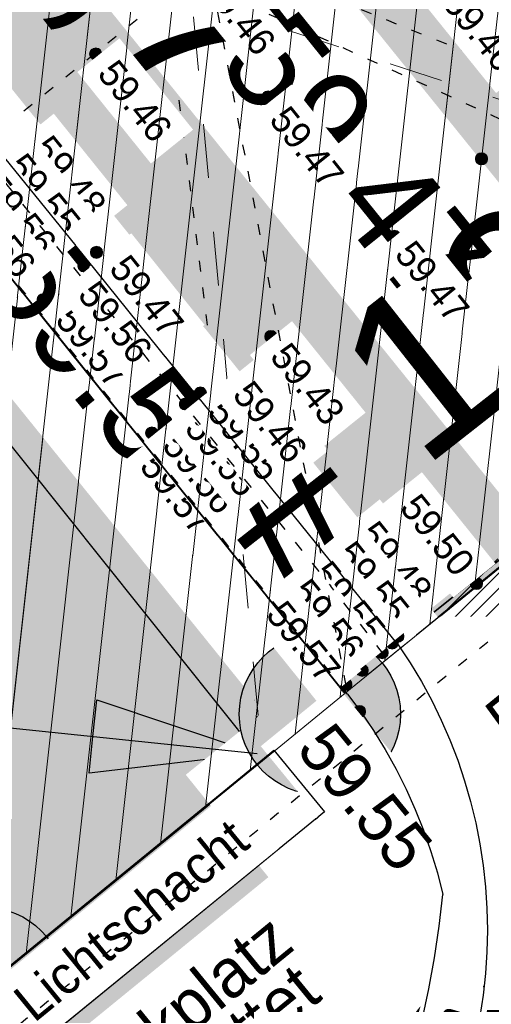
# Model space of a CAD drawing. Header units: millimetres. Extents: x 32365810 to 32368499, y 5620272 to 5622478.
# Tile 191 of 249: x 32366701.23 to 32366705.59, y 5620720.43 to 5620729.55. Entities that reach past the tile are written whole.
import ezdxf

# ---------------------------------------------------------------- set-up
doc = ezdxf.new("R2010")
doc.units = ezdxf.units.MM
for name, pattern in [('1000.100', [0]), ('1000.101', [1, 0.5, -0.5]), ('1000.104', [0.22499999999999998, 0.075, -0.15]), ('1000.196', [0.22499999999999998, 0.075, -0.15]), ('1600.1047', [0]), ('1600.2305', [0.75, 0.5, 0, 0, -0.25]), ('1600.2505', [0]), ('1600.2507', [0]), ('BAUGRENZE2', [10.25, 3.5, -1, 3.5, -1, 0.25, -1]), ('BAULINIE2', [7, 3.5, -1, 0.25, -1, 0.25, -1])]:
    doc.linetypes.add(name, pattern=pattern)
doc.layers.get('0').update_dxf_attribs({"color": 1, "linetype": 'CONTINUOUS'})
doc.layers.add('_HB_Baugrenze', color=5, linetype='CONTINUOUS', plot=False)
doc.layers.add('_HB_Bemaßung', color=7, linetype='CONTINUOUS', true_color=0x000000)
for name, color, linetype in [('_K_EFB-_ Dachhöhen Bestandsgebäude (NHN)', 251, 'CONTINUOUS'), ('_K_Gebäude', 251, 'CONTINUOUS'), ('_K_Höhen_ gemessen (NHN)', 251, 'CONTINUOUS'), ('_K_Topographie_ örtl. Aufnahme', 251, 'CONTINUOUS'), ('BAUGRENZE_B', 7, 'CONTINUOUS'), ('BAUGRENZE_FA', 150, 'CONTINUOUS'), ('BAUGRENZE_GL', 7, 'CONTINUOUS'), ('BAULINIE_B', 7, 'CONTINUOUS'), ('BAULINIE_FA', 1, 'CONTINUOUS'), ('BAULINIE_GL', 7, 'CONTINUOUS'), ('BESONDERE-VERKEHRSFLÄCHEN_FA', 40, 'CONTINUOUS'), ('HB_Linie', 7, 'CONTINUOUS'), ('KERNGEBIETE_FA', 42, 'CONTINUOUS'), ('NUTZUNGSABGRENZUNG_B', 7, 'CONTINUOUS'), ('NUTZUNGSABGRENZUNG_GL', 7, 'CONTINUOUS'), ('UMGR_BESONDERE-VERKEHRSFLÄCHEN', 7, 'CONTINUOUS'), ('UMGR_KERNGEBIETE', 7, 'CONTINUOUS')]:
    doc.layers.add(name, color=color, linetype=linetype)
doc.layers.add('_K_Flurstücke_Grenzpunkte', color=251, linetype='CONTINUOUS', lineweight=50)
for name, color, linetype, transparency in [('Beschriftung Topographie', 7, 'CONTINUOUS', 0.75), ('EFB-_ Dachhöhen Bestandsgebäude (NHN)', 7, 'CONTINUOUS', 0.75), ('Gebäude', 31, 'CONTINUOUS', 0.75), ('Höhen_ gemessen (NHN)', 7, 'CONTINUOUS', 0.75), ('Höhentexte_ gemessen (NHN)', 7, 'CONTINUOUS', 0.75), ('Topographie_ örtl. Aufnahme', 7, 'CONTINUOUS', 0.75)]:
    doc.layers.add(name, color=color, linetype=linetype, transparency=transparency)
doc.styles.add('Arial', font='arial.ttf')
doc.styles.add('Beschriftung Topographie_ blau', font='GOTHIC.TTF')
doc.styles.add('Flurstücksnummer - K 10 700', font='ariali.ttf')
doc.styles.add('Höhe NHN_ gemessen_ blau', font='GOTHIC.TTF')
doc.styles.add('Höhe NHN_ gemessen_ schwarz', font='GOTHIC.TTF')

# ---------------------------------------------------------------- blocks, each defined once
blk = doc.blocks.new('S1000.15')
at = {"color": 0, "lineweight": -2}
for p, q in [((-0.5, 0.05), (-0.485, 0.1)), ((0.495, 0.05), (-0.5, 0.05)), ((-0.5, -0.05), (-0.5, 0)), ((-0.5, 0), (0.5, 0)), ((-0.485, 0.1), (0.49, 0.1)), ((-0.475, 0.15), (-0.455, 0.2)), ((0.475, 0.15), (-0.475, 0.15)), ((-0.455, 0.2), (0.455, 0.2)), ((-0.43, 0.25), (-0.4, 0.3)), ((0.43, 0.25), (-0.43, 0.25)), ((-0.4, 0.3), (0.395, 0.3)), ((-0.355, 0.35), (-0.295, 0.4)), ((0.36, 0.35), (-0.355, 0.35)), ((-0.295, 0.4), (0.3, 0.4)), ((0.22, 0.45), (-0.215, 0.45)), ((0.3, 0.4), (0.22, 0.45)), ((0.395, 0.3), (0.36, 0.35)), ((0.455, 0.2), (0.43, 0.25)), ((0.49, 0.1), (0.475, 0.15)), ((0.5, 0), (0.495, 0.05)), ((0.495, -0.05), (-0.5, -0.05)), ((-0.475, -0.15), (-0.49, -0.1)), ((-0.49, -0.1), (0.485, -0.1)), ((0.475, -0.15), (-0.475, -0.15)), ((-0.43, -0.25), (-0.455, -0.2)), ((-0.455, -0.2), (0.46, -0.2)), ((0.425, -0.25), (-0.43, -0.25)), ((-0.355, -0.35), (-0.4, -0.3)), ((-0.4, -0.3), (0.395, -0.3)), ((0.345, -0.35), (-0.355, -0.35)), ((-0.205, -0.45), (-0.29, -0.4)), ((-0.29, -0.4), (0.285, -0.4)), ((0.2, -0.45), (-0.205, -0.45)), ((0.285, -0.4), (0.345, -0.35)), ((0.395, -0.3), (0.425, -0.25)), ((0.46, -0.2), (0.475, -0.15)), ((0.485, -0.1), (0.495, -0.05))]:
    blk.add_line(p, q, dxfattribs=at)
blk.add_circle((0, 0), 0.5, dxfattribs=at)
blk = doc.blocks.new('pzv_plm_1514')
at = {"linetype": 'Continuous'}
h = blk.add_hatch(color=256, dxfattribs=at)
edge = h.paths.add_edge_path()
edge.add_arc((0, 0), 0.7461035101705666, 0, 360)
blk.add_circle((0, 0), 0.7461035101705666, dxfattribs=at)
blk = doc.blocks.new('O32')
at = {"layer": 'Gebäude', "color": 7, "linetype": '1600.2507', "lineweight": 18}
for p, q in [((32366196.886, 5622090.433), (32366204.414, 5622081.059)), ((32366204.414, 5622081.059), (32366209.642, 5622085.333))]:
    blk.add_line(p, q, dxfattribs=at)
blk = doc.blocks.new('O454')
at = {"layer": 'Gebäude', "color": 7, "linetype": '1600.2305', "lineweight": 18}
blk.add_line((32366209.642, 5622085.333), (32366204.414, 5622081.059), dxfattribs=at)
blk = doc.blocks.new('O2994')
at = {"layer": 'Gebäude', "color": 7, "linetype": '1600.2505', "lineweight": 18}
for p, q in [((32366204.414, 5622081.059), (32366209.642, 5622085.333)), ((32366199.805, 5622077.293), (32366204.414, 5622081.059))]:
    blk.add_line(p, q, dxfattribs=at)
blk = doc.blocks.new('*X1330')
at = {"color": 253, "linetype": '1600.1047', "lineweight": 18, "true_color": 0xb2b2b2}
for p, q in [((32366200.632539, 5622077.96918), (32366202.436486, 5622094.208805)), ((32366201.047511, 5622078.308252), (32366202.768378, 5622093.799978)), ((32366201.462483, 5622078.647324), (32366203.100271, 5622093.39115)), ((32366201.877454, 5622078.986396), (32366203.432164, 5622092.982322)), ((32366202.292426, 5622079.325468), (32366203.764057, 5622092.573494)), ((32366202.707398, 5622079.664541), (32366204.095949, 5622092.164666)), ((32366203.122369, 5622080.003613), (32366204.427842, 5622091.755838)), ((32366203.537341, 5622080.342685), (32366204.759735, 5622091.34701)), ((32366203.952313, 5622080.681757), (32366205.091627, 5622090.938182)), ((32366204.367285, 5622081.020829), (32366205.42352, 5622090.529354)), ((32366204.782275, 5622081.360073), (32366205.755413, 5622090.120527)), ((32366205.197269, 5622081.699339), (32366206.087306, 5622089.711699)), ((32366205.612262, 5622082.038604), (32366206.419198, 5622089.302871))]:
    blk.add_line(p, q, dxfattribs=at)

msp = doc.modelspace()

# ---------------------------------------------------------------- hatches: boundary and pattern name
at = {"layer": 'BAULINIE_GL', "linetype": 'ByBlock'}
msp.add_hatch(color=256, dxfattribs=at).paths.add_polyline_path([(32366703.4251335, 5620722.754929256), (32366701.94219634, 5620723.250589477), (32366701.90719479, 5620722.91171249), (32366701.87219321, 5620722.572835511)])
at = {"layer": 'BESONDERE-VERKEHRSFLÄCHEN_FA', "true_color": 0xffd24a}
h = msp.add_hatch(dxfattribs=at)
h.set_pattern_fill('AWS_VBZF', color=41, scale=0.5, style=0, pattern_type=2)
h.set_pattern_definition([(45, (503.2695410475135, -1357.696340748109), (0, 7.071067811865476), [5.2, -4.8]), (45, (503.1281196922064, -1357.696340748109), (0, 7.071067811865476), [5.4, -4.6]), (45, (502.9866983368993, -1357.696340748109), (0, 7.071067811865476), [5.6, -4.4]), (45, (502.8452769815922, -1357.696340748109), (0, 7.071067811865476), [5.8, -4.2]), (45, (502.7038556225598, -1357.696340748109), (0, 7.071067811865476), [6, -4]), (45, (502.5624342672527, -1357.696340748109), (0, 7.071067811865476), [6.2, -3.8]), (45, (502.4210129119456, -1357.696340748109), (0, 7.071067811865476), [6.4, -3.6]), (45, (502.2795915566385, -1357.696340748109), (0, 7.071067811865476), [6.6, -3.4]), (45, (502.1381701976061, -1357.696340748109), (0, 7.071067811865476), [6.8, -3.2]), (45, (501.996748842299, -1357.696340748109), (0, 7.071067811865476), [7, -3]), (45, (501.8553274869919, -1357.696340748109), (0, 7.071067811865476), [7.2, -2.8]), (45, (501.7139061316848, -1357.696340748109), (0, 7.071067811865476), [7.4, -2.6]), (45, (501.5724847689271, -1357.696340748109), (0, 7.071067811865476), [7.6, -2.4]), (45, (501.4310634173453, -1357.696340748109), (0, 7.071067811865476), [7.8, -2.2]), (45, (501.2896420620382, -1357.696340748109), (0, 7.071067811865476), [8, -2]), (45, (501.1482207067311, -1357.696340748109), (0, 7.071067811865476), [8.2, -1.8]), (45, (501.0067993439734, -1357.696340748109), (0, 7.071067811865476), [8.4, -1.6]), (45, (500.8653779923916, -1357.696340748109), (0, 7.071067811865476), [8.6, -1.4]), (45, (500.7239566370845, -1357.696340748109), (0, 7.071067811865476), [8.8, -1.2]), (45, (500.5825352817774, -1357.696340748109), (0, 7.071067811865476), [9, -1]), (45, (500.4411139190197, -1357.696340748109), (0, 7.071067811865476), [9.2, -0.8]), (45, (500.2996925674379, -1357.696340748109), (0, 7.071067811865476), [9.4, -0.6]), (45, (500.1582712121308, -1357.696340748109), (0, 7.071067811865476), [9.6, -0.4]), (45, (500.0168498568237, -1357.696340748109), (7.071067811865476, 0), [9.8, -0.2]), (45, (503.4109624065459, -1357.696340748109), (7.071067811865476, 0), [5, -5]), (45, (499.8754285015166, -1357.696340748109), (7.071067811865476, 0), [10]), (45, (499.8754285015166, -1353.170857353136), (7.071067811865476, 0), [3.6, -6.4]), (45, (499.8754285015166, -1353.312278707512), (7.071067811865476, 0), [3.8, -6.2]), (45, (499.8754285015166, -1353.453700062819), (7.071067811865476, 0), [4, -6]), (45, (499.8754285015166, -1353.595121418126), (7.071067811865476, 0), [4.2, -5.8]), (45, (499.8754285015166, -1353.73654277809), (7.071067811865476, 0), [4.4, -5.6]), (45, (499.8754285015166, -1353.877964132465), (7.071067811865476, 0), [4.6, -5.4]), (45, (499.8754285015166, -1354.019385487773), (0, 7.071067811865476), [4.8, -5.2]), (45, (499.8754285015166, -1354.16080684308), (7.071067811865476, 0), [5, -5]), (45, (499.8754285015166, -1352.60517194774), (7.071067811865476, 0), [2.8, -7.2]), (45, (499.8754285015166, -1352.746593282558), (7.071067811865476, 0), [3, -7]), (45, (499.8754285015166, -1352.888014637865), (7.071067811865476, 0), [3.2, -6.8]), (45, (499.8754285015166, -1353.029435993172), (7.071067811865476, 0), [3.4, -6.6]), (45, (499.8754285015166, -1351.190958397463), (7.071067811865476, 0), [0.8, -9.2]), (45, (499.8754285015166, -1351.049537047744), (7.071067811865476, 0), [0.6, -9.4]), (45, (499.8754285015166, -1351.190958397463), (7.071067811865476, 0), [0.8, -9.2]), (45, (499.8754285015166, -1351.332379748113), (7.071067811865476, 0), [1, -9]), (45, (499.8754285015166, -1351.473801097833), (7.071067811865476, 0), [1.2, -8.8]), (45, (499.8754285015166, -1351.615222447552), (7.071067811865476, 0), [1.4, -8.6]), (45, (499.8754285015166, -1351.756643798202), (7.071067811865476, 0), [1.6, -8.4]), (45, (499.8754285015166, -1352.039486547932), (7.071067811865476, 0), [2, -8]), (45, (499.8754285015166, -1352.180907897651), (7.071067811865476, 0), [2.2, -7.8]), (45, (499.8754285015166, -1352.322329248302), (7.071067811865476, 0), [2.4, -7.6]), (45, (499.8754285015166, -1352.463750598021), (7.071067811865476, 0), [2.6, -7.4]), (45, (499.8754285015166, -1351.898065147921), (7.071067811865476, 0), [1.8, -8.2]), (45, (499.8754285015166, -1350.908115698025), (7.071067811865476, 0), [0.4, -9.6]), (45, (499.8754285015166, -1350.766694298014), (0, 7.071067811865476), [0.2, -9.8])])
h.paths.add_polyline_path([(32366719.8224795, 5620688.519158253), (32366731.1406285, 5620675.183563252), (32366714.38044531, 5620662.955451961), (32366717.80558067, 5620652.197110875), (32366724.4254285, 5620654.229659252), (32366743.4584285, 5620659.978659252), (32366743.72530459, 5620660.058965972), (32366743.1710545, 5620661.732718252), (32366730.0425285, 5620701.378901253), (32366716.0852575, 5620718.810685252), (32366713.2464285, 5620722.931659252), (32366709.4674285, 5620727.586659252), (32366703.4251335, 5620722.754929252), (32366707.1235985, 5620717.591997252), (32366707.7475385, 5620715.425424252), (32366708.88378613, 5620711.47991374), (32366711.2652425, 5620712.478341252)], flags=0)
at = {"layer": 'KERNGEBIETE_FA'}
msp.add_hatch(color=256, dxfattribs=at).paths.add_polyline_path([(32366705.2674285, 5620656.306659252), (32366714.38044531, 5620662.95545196), (32366731.1406285, 5620675.183563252), (32366719.8224795, 5620688.519158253), (32366711.2652425, 5620712.478341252), (32366708.8837855, 5620711.479915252), (32366707.7475385, 5620715.425424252), (32366707.1235985, 5620717.591997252), (32366703.47376654, 5620722.687039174), (32366703.4251335, 5620722.754929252), (32366709.4674285, 5620727.586659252), (32366713.2464285, 5620722.931659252), (32366716.0852575, 5620718.810685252), (32366730.0425285, 5620701.378901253), (32366743.1710545, 5620661.732718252), (32366767.9134285, 5620669.954659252), (32366773.8814285, 5620671.893659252), (32366779.8604285, 5620673.836659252), (32366785.7934285, 5620675.726659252), (32366799.3534285, 5620680.171659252), (32366795.2334285, 5620696.616659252), (32366793.4664285, 5620703.779659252), (32366791.8854285, 5620710.185659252), (32366791.8204285, 5620710.457659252), (32366791.32757302, 5620712.499503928), (32366791.32720713, 5620712.501019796), (32366782.88164983, 5620747.490011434), (32366782.3304285, 5620749.773659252), (32366779.2794285, 5620762.409659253), (32366774.3714285, 5620775.592659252), (32366766.3304285, 5620772.552659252), (32366764.5794285, 5620776.186659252), (32366756.7024285, 5620771.880659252), (32366748.3894285, 5620767.336659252), (32366745.6674285, 5620765.882659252), (32366742.5764285, 5620764.231659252), (32366735.2664285, 5620760.327659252), (32366720.1184285, 5620752.236659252), (32366714.0414285, 5620748.990659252), (32366709.9014285, 5620746.779659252), (32366711.2314285, 5620744.448659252), (32366709.6784285, 5620743.190659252), (32366707.1144285, 5620741.113659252), (32366705.5984285, 5620739.885659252), (32366701.9094285, 5620736.896659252), (32366695.9746285, 5620732.089638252), (32366692.1044285, 5620728.953659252), (32366687.0664285, 5620724.768659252), (32366682.4064285, 5620721.071659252), (32366679.9164285, 5620719.079659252), (32366678.8874285, 5620718.271659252), (32366674.3954285, 5620714.747659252), (32366668.3894285, 5620710.033659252), (32366659.3444285, 5620702.839659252), (32366658.9674285, 5620703.305659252), (32366649.8944285, 5620695.981659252), (32366654.8644285, 5620689.784659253), (32366667.7294285, 5620679.628659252), (32366671.8604285, 5620676.219659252), (32366674.9514285, 5620673.669659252), (32366678.0124285, 5620671.145659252), (32366681.0714285, 5620668.620659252), (32366688.7664285, 5620662.335659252), (32366693.2054285, 5620658.653659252), (32366697.0404285, 5620655.472659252), (32366698.4244285, 5620654.324659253), (32366700.2294285, 5620654.847659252)], flags=0)

# ---------------------------------------------------------------- linework, layer by layer
at = {"layer": '_HB_Baugrenze'}
msp.add_lwpolyline([(32366692.85408137, 5620706.389345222), (32366693.5784285, 5620706.976659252), (32366698.2944285, 5620710.699659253), (32366700.8704285, 5620712.841659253), (32366703.3464285, 5620714.900659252), (32366701.9164285, 5620716.688659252), (32366699.6304285, 5620719.546659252), (32366703.47376654, 5620722.687039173)], dxfattribs=at)
at = {"layer": '_K_EFB-_ Dachhöhen Bestandsgebäude (NHN)', "linetype": '1000.196'}
for p, q in [((32366701.7012115, 5620736.741526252), (32366703.47376654, 5620722.687039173)), ((32366696.7341015, 5620732.722054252), (32366709.4529265, 5620727.604523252))]:
    msp.add_line(p, q, dxfattribs=at)
at = {"layer": '_K_Gebäude', "linetype": '1600.1047', "lineweight": 18}
for p, q in [((32366700.4579675, 5620720.222839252), (32366702.2619145, 5620736.462464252)), ((32366700.8729395, 5620720.561911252), (32366702.5938065, 5620736.053637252)), ((32366701.2879115, 5620720.900983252), (32366702.9256995, 5620735.644809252)), ((32366701.7028825, 5620721.240055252), (32366703.2575925, 5620735.235981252)), ((32366702.1178545, 5620721.579127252), (32366703.5894855, 5620734.827153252)), ((32366702.5328265, 5620721.918200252), (32366703.9213775, 5620734.418325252)), ((32366702.9477985, 5620722.257272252), (32366704.2532705, 5620734.009497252)), ((32366703.3627695, 5620722.596344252), (32366704.5851635, 5620733.600669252)), ((32366703.7777415, 5620722.935416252), (32366704.9170555, 5620733.191841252)), ((32366704.1927135, 5620723.274488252), (32366705.2489485, 5620732.783013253)), ((32366704.6077035, 5620723.613732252), (32366705.5808415, 5620732.374186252)), ((32366705.0226975, 5620723.952998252), (32366705.9127345, 5620731.965358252)), ((32366705.4376905, 5620724.292263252), (32366706.2446265, 5620731.556530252))]:
    msp.add_line(p, q, dxfattribs=at)
at = {"layer": '_K_Gebäude', "linetype": '1600.2507', "lineweight": 18}
msp.add_line((32366696.7114285, 5620732.686659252), (32366704.2394285, 5620723.312659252), dxfattribs=at)
at = {"layer": '_K_Gebäude', "linetype": '1600.2505', "lineweight": -2}
msp.add_lwpolyline([(32366696.7114285, 5620732.686659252), (32366701.9094285, 5620736.896659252), (32366709.4674285, 5620727.586659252), (32366704.2394285, 5620723.312659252), (32366699.6304285, 5620719.546659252), (32366692.1044285, 5620728.953659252)], close=True, dxfattribs=at)
at = {"layer": '_K_Gebäude', "linetype": '1600.2305', "lineweight": 18}
msp.add_lwpolyline([(32366701.9094285, 5620736.896659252), (32366696.7114285, 5620732.686659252), (32366701.9094285, 5620736.896659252), (32366709.4674285, 5620727.586659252), (32366704.2394285, 5620723.312659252), (32366709.4674285, 5620727.586659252)], dxfattribs=at)
at = {"layer": '_K_Topographie_ örtl. Aufnahme', "linetype": '1000.100'}
msp.add_line((32366704.7447535, 5620723.718452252), (32366697.2287615, 5620733.122341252), dxfattribs=at)
for points in [[(32366711.0962445, 5620744.458644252), (32366701.7012115, 5620736.741526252), (32366700.9056095, 5620736.097711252), (32366696.7341015, 5620732.722054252), (32366704.2607105, 5620723.304845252)], [(32366713.6333295, 5620686.652452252), (32366713.2809155, 5620685.988894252), (32366711.9289405, 5620683.443269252), (32366711.5447625, 5620683.049624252), (32366693.1181275, 5620706.329040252), (32366703.6903995, 5620714.993271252), (32366699.8036025, 5620719.699319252), (32366703.5813835, 5620722.783836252), (32366704.0479245, 5620722.212439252), (32366700.9300275, 5620719.666709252), (32366700.4634855, 5620720.238106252)]]:
    msp.add_lwpolyline(points, dxfattribs=at)
for points in [[(32366704.74475371, 5620723.718452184, -0.2505819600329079), (32366705.20956806, 5620719.354140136, 0.06431808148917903), (32366704.89653457, 5620718.112131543, 0.0792620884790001), (32366705.19949456, 5620715.714491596)], [(32366704.78602617, 5620715.388071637, -0.1778483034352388), (32366704.70508761, 5620719.435641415, 0.05872253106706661), (32366705.14392585, 5620721.44798495, 0.0892521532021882), (32366704.26071085, 5620723.304844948)]]:
    msp.add_lwpolyline(points, format="xyb", dxfattribs=at)
at = {"layer": '_K_Topographie_ örtl. Aufnahme'}
msp.add_point((32366705.5226025, 5620720.596150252), dxfattribs=at)
at = {"layer": 'BAUGRENZE_B', "linetype": 'BAUGRENZE2', "const_width": 0.4, "flags": 128}
msp.add_lwpolyline([(32366692.72812026, 5620706.54469579), (32366693.45347976, 5620707.132830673), (32366698.16850917, 5620710.855064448), (32366700.74255052, 5620712.995435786), (32366703.06768342, 5620714.928977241), (32366701.76024408, 5620716.563733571), (32366699.35054905, 5620719.576379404), (32366709.34796327, 5620727.736505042)], dxfattribs=at)
at = {"layer": 'BAUGRENZE_FA', "const_width": 0.9}
msp.add_lwpolyline([(32366692.57066887, 5620706.738884), (32366693.29729405, 5620707.328045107), (32366698.01111008, 5620711.049320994), (32366700.58270305, 5620713.187656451), (32366702.71925208, 5620714.964374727), (32366701.56501354, 5620716.407576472), (32366701.56499919, 5620716.407594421), (32366699.00069975, 5620719.613529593), (32366709.18988111, 5620727.930180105)], dxfattribs=at)
at = {"layer": 'BAUGRENZE_GL'}
msp.add_lwpolyline([(32366692.85408137, 5620706.389345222), (32366693.5784285, 5620706.976659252), (32366698.2944285, 5620710.699659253), (32366700.8704285, 5620712.841659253), (32366703.3464285, 5620714.900659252), (32366701.9164285, 5620716.688659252), (32366699.6304285, 5620719.546659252), (32366709.474429, 5620727.581564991)], dxfattribs=at)
at = {"layer": 'BAULINIE_B', "linetype": 'BAULINIE2', "const_width": 0.4, "flags": 128}
for points in [[(32366709.62798071, 5620727.706213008), (32366713.40666515, 5620723.051601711), (32366716.24587756, 5620718.930071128), (32366730.22109903, 5620701.47586808), (32366743.29797884, 5620661.985648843), (32366767.85099308, 5620670.144665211), (32366773.81961633, 5620672.083867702), (32366779.79916923, 5620674.027047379), (32366785.73192525, 5620675.916969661), (32366799.11416693, 5620680.30370006), (32366795.03933637, 5620696.568406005), (32366793.27225468, 5620703.731737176), (32366791.69107749, 5620710.138455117), (32366791.62595862, 5620710.41095253), (32366791.13315655, 5620712.452575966), (32366791.13279061, 5620712.454092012), (32366782.68723331, 5620747.44308365), (32366782.13601533, 5620749.726717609), (32366779.08782298, 5620762.351089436), (32366774.25413063, 5620775.334497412), (32366766.22978142, 5620772.30079245), (32366764.49063668, 5620775.910188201), (32366756.79835567, 5620771.705165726), (32366748.48451025, 5620767.160703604), (32366745.76165573, 5620765.706247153), (32366742.67064634, 5620764.055242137), (32366735.36065554, 5620760.151247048), (32366720.21265763, 5620752.060248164), (32366714.13564566, 5620748.814241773), (32366710.17706926, 5620746.700132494), (32366711.48934427, 5620744.400197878), (32366709.8043187, 5620743.03525122), (32366707.24031533, 5620740.958248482), (32366705.72433599, 5620739.730265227), (32366702.03531021, 5620736.741244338), (32366696.10053993, 5620731.934247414), (32366692.23128717, 5620728.79903596), (32366687.19249386, 5620724.613376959), (32366682.53104959, 5620720.915231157), (32366680.040659, 5620718.922918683), (32366679.0108752, 5620718.114303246), (32366674.51891181, 5620714.590331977), (32366668.51341932, 5620709.876730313), (32366659.31369141, 5620702.55966645), (32366658.93759675, 5620703.024547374), (32366650.17518257, 5620695.951261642), (32366655.00621334, 5620689.927539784), (32366667.85505408, 5620679.784296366), (32366671.98770287, 5620676.373935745), (32366675.07866534, 5620673.823966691), (32366678.13974484, 5620671.299901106), (32366681.19834569, 5620668.775230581), (32366688.89353098, 5620662.490079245), (32366693.33311366, 5620658.807595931), (32366697.16811496, 5620655.626594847), (32366698.47055177, 5620654.546249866), (32366700.17379466, 5620655.039765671), (32366705.17798463, 5620656.488974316), (32366730.8488573, 5620675.218261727), (32366719.64639786, 5620688.417545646), (32366711.14789596, 5620712.212277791), (32366708.75380482, 5620711.208554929), (32366707.5553494, 5620715.37007672), (32366706.94094487, 5620717.503538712), (32366703.31117872, 5620722.570569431)], [(32366703.31269605, 5620722.568451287), (32366703.26557443, 5620722.634231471), (32366695.81831383, 5620731.964875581)]]:
    msp.add_lwpolyline(points, dxfattribs=at)
at = {"layer": 'BAULINIE_FA', "color": 1, "transparency": 33554687, "const_width": 0.9}
msp.add_lwpolyline([(32366703.10946127, 5620722.422864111), (32366703.06612556, 5620722.483359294), (32366695.62292049, 5620731.808922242)], dxfattribs=at)
at = {"layer": 'BAULINIE_FA', "const_width": 0.9}
msp.add_lwpolyline([(32366719.42629581, 5620688.290529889), (32366711.00121278, 5620711.879698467), (32366708.59132897, 5620710.869354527), (32366707.31511302, 5620715.300892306), (32366706.71262782, 5620717.392965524), (32366703.10794394, 5620722.424982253)], dxfattribs=at)
at = {"layer": 'BAULINIE_GL'}
for points in [[(32366703.47528387, 5620722.684921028), (32366703.4251335, 5620722.754929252), (32366695.9746285, 5620732.089638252)], [(32366703.47528387, 5620722.684921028), (32366703.4251335, 5620722.754929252), (32366695.9746285, 5620732.089638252)], [(32366719.8224795, 5620688.519158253), (32366711.2652425, 5620712.478341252), (32366708.8837855, 5620711.479915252), (32366707.7475385, 5620715.425424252), (32366707.1235985, 5620717.591997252), (32366703.47376654, 5620722.687039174)]]:
    msp.add_lwpolyline(points, dxfattribs=at)
at = {"layer": 'BAULINIE_GL', "linetype": 'ByBlock'}
msp.add_lwpolyline([(32366701.94219634, 5620723.250589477), (32366703.4251335, 5620722.754929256), (32366701.87219321, 5620722.572835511), (32366701.90719479, 5620722.91171249)], close=True, dxfattribs=at)
at = {"layer": 'HB_Linie'}
msp.add_lwpolyline([(32366732.3684285, 5620736.267659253), (32366729.5694285, 5620734.432659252), (32366723.7784285, 5620730.639659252), (32366721.2294285, 5620728.969659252), (32366718.4124285, 5620727.125659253), (32366717.0654285, 5620726.028659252), (32366713.2464285, 5620722.931659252), (32366709.47270588, 5620727.580158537), (32366703.47528387, 5620722.684921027), (32366699.6304285, 5620719.546659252), (32366701.9164285, 5620716.688659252), (32366699.3814285, 5620714.620659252), (32366700.8704285, 5620712.841659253), (32366698.2944285, 5620710.699659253), (32366693.5784285, 5620706.976659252), (32366692.85408137, 5620706.389345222), (32366699.77297278, 5620697.533568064), (32366711.01690617, 5620683.167630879)], dxfattribs=at)
at = {"layer": 'UMGR_BESONDERE-VERKEHRSFLÄCHEN'}
msp.add_lwpolyline([(32366719.8224795, 5620688.519158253), (32366731.1406285, 5620675.183563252), (32366714.38044531, 5620662.955451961), (32366717.80558067, 5620652.197110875), (32366724.4254285, 5620654.229659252), (32366743.4584285, 5620659.978659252), (32366743.72530459, 5620660.058965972), (32366743.1710545, 5620661.732718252), (32366730.0425285, 5620701.378901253), (32366716.0852575, 5620718.810685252), (32366713.2464285, 5620722.931659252), (32366709.4674285, 5620727.586659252), (32366703.4251335, 5620722.754929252), (32366707.1235985, 5620717.591997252), (32366707.7475385, 5620715.425424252), (32366708.88378613, 5620711.47991374), (32366711.2652425, 5620712.478341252)], close=True, dxfattribs=at)
at = {"layer": 'UMGR_KERNGEBIETE'}
msp.add_lwpolyline([(32366719.8224795, 5620688.519158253), (32366711.2652425, 5620712.478341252), (32366708.8837855, 5620711.479915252), (32366707.7475385, 5620715.425424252), (32366707.1235985, 5620717.591997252), (32366703.47376654, 5620722.687039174), (32366703.4251335, 5620722.754929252), (32366709.4674285, 5620727.586659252), (32366713.2464285, 5620722.931659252), (32366716.0852575, 5620718.810685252), (32366730.0425285, 5620701.378901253), (32366743.1710545, 5620661.732718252)], dxfattribs=at)

# ---------------------------------------------------------------- block references
at = {"layer": '_K_Höhen_ gemessen (NHN)', "xscale": 0.1125, "yscale": 0.1125, "zscale": 0.1125}
for p in [(32366703.5264285, 5620728.833659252), (32366701.4464285, 5620726.955659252), (32366704.3731795, 5620723.142193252)]:
    msp.add_blockref('S1000.15', p, dxfattribs=at)
at = {"layer": 'Höhen_ gemessen (NHN)', "color": 7, "lineweight": 18, "xscale": 0.1125, "yscale": 0.1125, "zscale": 0.1125}
msp.add_blockref('S1000.15', (32366701.9324265, 5620729.231658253, 59.462), dxfattribs=at)
at = {"layer": 'NUTZUNGSABGRENZUNG_B', "linetype": 'ByBlock', "rotation": 219.2221355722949}
msp.add_blockref('pzv_plm_1514', (32366700.90131572, 5620720.583987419), dxfattribs=at)

# ---------------------------------------------------------------- next in the draw order: texts
at = {"layer": '_K_Höhen_ gemessen (NHN)', "char_height": 0.9, "width": 6.48035329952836, "attachment_point": 8, "rotation": 308.8633331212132, "line_spacing_factor": 0.69, "style": 'Höhe NHN_ gemessen_ schwarz', "bg_fill": 2}
for s, insert in [('59.57', (32366701.7682135, 5620725.976275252)), ('59.55', (32366705.42166518, 5620719.958151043))]:
    msp.add_mtext(s, dxfattribs=dict(at, insert=insert))

# ---------------------------------------------------------------- next in the draw order: block references
at = {"layer": 'Höhen_ gemessen (NHN)', "color": 7, "lineweight": 18, "xscale": 0.1125, "yscale": 0.1125, "zscale": 0.1125}
for p in [(32366701.9394265, 5620727.394658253, 59.474), (32366701.8244265, 5620727.268658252, 59.56), (32366701.4464265, 5620726.955658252, 59.57), (32366703.5534265, 5620726.615658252, 59.43), (32366702.9004265, 5620726.091658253, 59.465), (32366702.7624265, 5620725.989658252, 59.551), (32366702.8354265, 5620726.059658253, 59.549), (32366702.5804265, 5620725.827658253, 59.557), (32366702.4504265, 5620725.721658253, 59.568)]:
    msp.add_blockref('S1000.15', p, dxfattribs=at)

# ---------------------------------------------------------------- next in the draw order: texts
at = {"layer": '_K_Höhen_ gemessen (NHN)', "insert": (32366703.9807055, 5620727.955304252), "char_height": 0.9, "width": 6.48035329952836, "attachment_point": 8, "rotation": 308.8633331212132, "line_spacing_factor": 0.69, "style": 'Höhe NHN_ gemessen_ schwarz', "bg_fill": 2}
msp.add_mtext('59.47', dxfattribs=at)

# ---------------------------------------------------------------- next in the draw order: linework, layer by layer
at = {"color": 0, "linetype": '1000.101', "lineweight": 20}
for points in [[(32366702.19266234, 5620736.546975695), (32366703.47376654, 5620722.687039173)], [(32366696.10051021, 5620731.934223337), (32366709.46233049, 5620727.571763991)]]:
    msp.add_lwpolyline(points, dxfattribs=at)
at = {"layer": 'BAULINIE_GL', "linetype": 'ByBlock', "lineweight": 30}
msp.add_lwpolyline([(32366695.9746285, 5620732.089638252), (32366695.60470457, 5620728.56064568), (32366699.95224135, 5620723.113633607), (32366703.4251335, 5620722.754929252)], dxfattribs=at)
at = {"layer": 'NUTZUNGSABGRENZUNG_GL'}
msp.add_lwpolyline([(32366732.3684285, 5620736.267659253), (32366729.5694285, 5620734.432659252), (32366723.7784285, 5620730.639659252), (32366721.2294285, 5620728.969659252), (32366718.4124285, 5620727.125659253), (32366717.0654285, 5620726.028659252), (32366713.2464285, 5620722.931659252), (32366709.47270588, 5620727.580158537), (32366703.47528387, 5620722.684921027), (32366699.6304285, 5620719.546659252), (32366701.9164285, 5620716.688659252), (32366703.3464285, 5620714.900659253), (32366700.8704285, 5620712.841659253), (32366698.2944285, 5620710.699659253), (32366693.5784285, 5620706.976659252), (32366692.85408137, 5620706.389345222), (32366699.77297278, 5620697.533568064), (32366711.01690617, 5620683.167630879)], dxfattribs=at)

# ---------------------------------------------------------------- next in the draw order: block references
at = {"layer": 'Höhen_ gemessen (NHN)', "color": 7, "lineweight": 18, "xscale": 0.1125, "yscale": 0.1125, "zscale": 0.1125}
for p in [(32366703.5264265, 5620728.833658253, 59.469), (32366705.5014265, 5620728.260658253, 59.462), (32366704.6954265, 5620727.542658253, 59.47)]:
    msp.add_blockref('S1000.15', p, dxfattribs=at)

# ---------------------------------------------------------------- next in the draw order: texts
at = {"layer": '_HB_Bemaßung', "linetype": 'ByBlock', "insert": (32366700.93550216, 5620733.09500915), "char_height": 1.5, "width": 5.600000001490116, "attachment_point": 1, "rotation": 307.99999999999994, "style": 'Arial'}
msp.add_mtext('# 7,7', dxfattribs=at)

# ---------------------------------------------------------------- next in the draw order: texts
at = {"layer": '_K_Flurstücke_Grenzpunkte', "color": 0, "lineweight": 18, "insert": (32366709.36955097, 5620720.355729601), "char_height": 1.3, "width": 9.505219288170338, "attachment_point": 5, "line_spacing_factor": 0.69, "style": 'Flurstücksnummer - K 10 700', "bg_fill": 2}
msp.add_mtext('\\fArial|b0|i0|c0|p0;Lichte Höhe (Durchfahrt) mind. 3,5 m', dxfattribs=at)
at = {"layer": 'Höhentexte_ gemessen (NHN)', "color": 7, "lineweight": 25, "char_height": 0.25, "line_spacing_factor": 0.69, "style": 'Höhe NHN_ gemessen_ schwarz', "bg_fill": 2}
for s, insert, attachment_point, rotation in [('59.46', (32366702.9925245, 5620729.925246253, 59.463), 4, 308.7900210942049), ('59.46', (32366705.3250205, 5620729.853444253, 59.441), 1, 308.8634136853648), ('59.46', (32366702.0345245, 5620729.122035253, 59.462), 4, 308.7900210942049), ('59.57', (32366701.5459585, 5620726.761267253, 59.546), 7, 308.63325924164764)]:
    msp.add_mtext(s, dxfattribs=dict(at, insert=insert, attachment_point=attachment_point, rotation=rotation))

# ---------------------------------------------------------------- next in the draw order: linework, layer by layer
at = {"layer": 'Topographie_ örtl. Aufnahme', "color": 7, "true_color": 0xffffff}
for p in [(32366704.7553735, 5620723.725645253, 59.466), (32366705.5226005, 5620720.596149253, 59.463)]:
    msp.add_point(p, dxfattribs=at)

# ---------------------------------------------------------------- next in the draw order: block references
at = {"layer": 'Höhen_ gemessen (NHN)', "color": 7, "lineweight": 18, "xscale": 0.1125, "yscale": 0.1125, "zscale": 0.1125}
for p in [(32366705.4544265, 5620724.327658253, 59.496), (32366704.7274265, 5620723.838658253, 59.483), (32366704.6744265, 5620723.777658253, 59.547), (32366704.5824265, 5620723.687658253, 59.55), (32366704.3974265, 5620723.523658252, 59.555), (32366704.2464265, 5620723.392658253, 59.569), (32366704.3731775, 5620723.142192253, 59.548)]:
    msp.add_blockref('S1000.15', p, dxfattribs=at)
at = {"layer": 'NUTZUNGSABGRENZUNG_B', "linetype": 'ByBlock', "rotation": 219.2221355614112}
msp.add_blockref('pzv_plm_1514', (32366704.00686437, 5620723.118809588), dxfattribs=at)

# ---------------------------------------------------------------- next in the draw order: texts
at = {"layer": '_HB_Bemaßung', "linetype": 'ByBlock', "insert": (32366702.64720237, 5620725.47358454), "char_height": 1.5, "width": 5.600000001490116, "attachment_point": 1, "rotation": 38.15322782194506, "style": 'Arial'}
msp.add_mtext('# 12,0', dxfattribs=at)
at = {"layer": 'Beschriftung Topographie', "color": 142, "lineweight": 25, "true_color": 0x0087cd, "insert": (32366705.0044855, 5620719.594105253), "char_height": 0.3, "attachment_point": 5, "rotation": 73.10378775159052, "line_spacing_factor": 0.69, "style": 'Beschriftung Topographie_ blau', "bg_fill": 2}
msp.add_mtext('Bordstein', dxfattribs=at)
at = {"layer": 'Höhentexte_ gemessen (NHN)', "color": 7, "lineweight": 25, "char_height": 0.25, "line_spacing_factor": 0.69, "style": 'Höhe NHN_ gemessen_ schwarz', "bg_fill": 2}
for s, insert, attachment_point, rotation in [('59.54', (32366705.4140265, 5620729.932881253, 59.538), 7, 308.8634136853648), ('59.48', (32366701.8520845, 5620727.691689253, 59.477), 9, 308.7900210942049), ('59.56', (32366701.9518745, 5620727.153547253, 59.56), 1, 308.6333845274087)]:
    msp.add_mtext(s, dxfattribs=dict(at, insert=insert, attachment_point=attachment_point, rotation=rotation))
at = {"layer": 'Höhentexte_ gemessen (NHN)', "color": 142, "lineweight": 25, "true_color": 0x0087cd, "insert": (32366706.8071615, 5620723.938277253), "char_height": 0.45, "attachment_point": 6, "rotation": 39.26670651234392, "line_spacing_factor": 0.69, "style": 'Höhe NHN_ gemessen_ blau', "bg_fill": 2}
msp.add_mtext('59.41', dxfattribs=at)

# ---------------------------------------------------------------- next in the draw order: texts
at = {"layer": 'Beschriftung Topographie', "color": 142, "lineweight": 25, "true_color": 0x0087cd, "insert": (32366702.2611985, 5620721.209711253), "char_height": 0.35, "attachment_point": 5, "rotation": 39.23229921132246, "line_spacing_factor": 0.69, "style": 'Beschriftung Topographie_ blau', "bg_fill": 2}
msp.add_mtext('Lichtschacht', dxfattribs=at)
at = {"layer": 'Höhentexte_ gemessen (NHN)', "color": 7, "lineweight": 25, "char_height": 0.25, "line_spacing_factor": 0.69, "style": 'Höhe NHN_ gemessen_ schwarz', "bg_fill": 2}
for s, insert, attachment_point, rotation in [('59.47', (32366703.6242235, 5620728.693757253, 59.445), 4, 308.6333845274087), ('59.55', (32366701.6138405, 5620727.525789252, 59.549), 9, 308.7900210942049), ('59.47', (32366704.7835445, 5620727.448356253, 59.47), 4, 308.7900210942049), ('59.47', (32366702.0438905, 5620727.237388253, 59.45), 7, 308.6333845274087), ('59.57', (32366702.5230595, 5620725.565491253, 59.568), 1, 308.7900210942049), ('59.50', (32366705.3561115, 5620724.451390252, 59.496), 6, 308.7900210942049)]:
    msp.add_mtext(s, dxfattribs=dict(at, insert=insert, attachment_point=attachment_point, rotation=rotation))
at = {"layer": 'Höhentexte_ gemessen (NHN)', "color": 142, "lineweight": 25, "true_color": 0x0087cd, "insert": (32366704.1243855, 5620723.074051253), "char_height": 0.45, "attachment_point": 1, "rotation": 309.23140426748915, "line_spacing_factor": 0.69, "style": 'Höhe NHN_ gemessen_ blau', "bg_fill": 2}
msp.add_mtext('59.55', dxfattribs=at)

# ---------------------------------------------------------------- next in the draw order: texts
at = {"layer": 'Beschriftung Topographie', "color": 142, "lineweight": 25, "true_color": 0x0087cd, "insert": (32366702.8847495, 5620720.079617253), "char_height": 0.45, "attachment_point": 5, "rotation": 39.23127926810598, "line_spacing_factor": 0.69, "style": 'Beschriftung Topographie_ blau', "bg_fill": 2}
msp.add_mtext('Parkplatz\\Pgeplattet', dxfattribs=at)
at = {"layer": 'Höhentexte_ gemessen (NHN)', "color": 7, "lineweight": 25, "char_height": 0.25, "rotation": 308.7900210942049, "line_spacing_factor": 0.69, "style": 'Höhe NHN_ gemessen_ schwarz', "bg_fill": 2}
for s, insert, attachment_point in [('59.56', (32366701.5892735, 5620727.495299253, 59.555), 3), ('59.56', (32366702.6324645, 5620725.677958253, 59.557), 4), ('59.48', (32366704.8673905, 5620724.120704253, 59.483), 9)]:
    msp.add_mtext(s, dxfattribs=dict(at, insert=insert, attachment_point=attachment_point))

# ---------------------------------------------------------------- next in the draw order: texts
for s, insert, attachment_point in [('59.56', (32366701.3966005, 5620727.292367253, 59.565), 3), ('59.55', (32366702.8411595, 5620725.836831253, 59.551), 4), ('59.55', (32366704.6554165, 5620723.934756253, 59.547), 9)]:
    msp.add_mtext(s, dxfattribs=dict(at, insert=insert, attachment_point=attachment_point))

# ---------------------------------------------------------------- next in the draw order: texts
for insert, attachment_point in [((32366702.9501345, 5620725.905138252, 59.549), 7), ((32366704.5326535, 5620723.829813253, 59.55), 6)]:
    msp.add_mtext('59.55', dxfattribs=dict(at, insert=insert, attachment_point=attachment_point))

# ---------------------------------------------------------------- next in the draw order: texts
for s, insert, attachment_point in [('59.46', (32366703.1857165, 5620726.069948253, 59.465), 7), ('59.56', (32366704.3402195, 5620723.665843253, 59.555), 6)]:
    msp.add_mtext(s, dxfattribs=dict(at, insert=insert, attachment_point=attachment_point))

# ---------------------------------------------------------------- next in the draw order: texts
for s, insert, attachment_point in [('59.43', (32366703.6302575, 5620726.501877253, 59.43), 4), ('59.57', (32366704.1167745, 5620723.461329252, 59.569), 6)]:
    msp.add_mtext(s, dxfattribs=dict(at, insert=insert, attachment_point=attachment_point))

# ---------------------------------------------------------------- next in the draw order: block references
at = {"layer": 'Gebäude', "color": 7, "true_color": 0xffffff}
for name in ['O32', 'O454']:
    msp.add_blockref(name, (499.8254265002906, -1357.746341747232), dxfattribs=at)

# ---------------------------------------------------------------- next in the draw order: block references
msp.add_blockref('O2994', (499.8254265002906, -1357.746341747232), dxfattribs=at)

# ---------------------------------------------------------------- next in the draw order: linework, layer by layer
at = {"layer": 'EFB-_ Dachhöhen Bestandsgebäude (NHN)', "color": 7, "linetype": '1000.196', "lineweight": 25}
for p, q in [((32366701.7012095, 5620736.741525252, 59.384), (32366704.2607085, 5620723.304844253, 59.552)), ((32366696.7069475, 5620732.703187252, 59.467), (32366708.9263245, 5620727.151845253, 59.528)), ((32366695.8279525, 5620724.298896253), (32366705.6618415, 5620732.263628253)), ((32366699.8697205, 5620719.136925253, 69.295), (32366709.5200865, 5620727.026301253, 69.405))]:
    msp.add_line(p, q, dxfattribs=at)
at = {"layer": 'Topographie_ örtl. Aufnahme', "color": 142, "linetype": '1000.104', "lineweight": 25, "true_color": 0x0087cd}
for p, q in [((32366704.2607085, 5620723.304844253, 59.552), (32366696.7069475, 5620732.703187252, 59.467)), ((32366699.0614265, 5620730.565658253, 59.548), (32366702.2074265, 5620726.657658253, 59.55)), ((32366702.2074265, 5620726.657658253, 59.55), (32366704.1074265, 5620724.302658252, 59.552)), ((32366704.5954265, 5620723.673658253, 59.547), (32366704.1074265, 5620724.302658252, 59.552))]:
    msp.add_line(p, q, dxfattribs=at)
at = {"layer": 'Topographie_ örtl. Aufnahme', "color": 142, "linetype": '1000.100', "lineweight": 25, "true_color": 0x0087cd}
for p, q in [((32366704.2314265, 5620723.319658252, 61.206), (32366699.7130875, 5620728.941348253, 61.077)), ((32366704.7314265, 5620723.760658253, 59.491), (32366701.0514265, 5620728.319658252, 59.477)), ((32366700.4634835, 5620720.238105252, 59.698), (32366703.5813815, 5620722.783835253, 59.62)), ((32366703.5813815, 5620722.783835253, 59.62), (32366704.0479225, 5620722.212438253, 59.604)), ((32366704.0479225, 5620722.212438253, 59.604), (32366700.9300255, 5620719.666708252, 59.646))]:
    msp.add_line(p, q, dxfattribs=at)
for points in [[(32366704.7314265, 5620723.760658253, 59.491), (32366704.8419715, 5620723.592975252, 59.4915), (32366704.9451795, 5620723.420678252, 59.492), (32366705.0408565, 5620723.244089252, 59.4925), (32366705.1288245, 5620723.063535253, 59.493), (32366705.2089205, 5620722.879355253, 59.4935), (32366705.2809955, 5620722.691890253, 59.494), (32366705.3449145, 5620722.501490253, 59.4945), (32366705.4005595, 5620722.308509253, 59.495), (32366705.4478255, 5620722.113307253, 59.4955), (32366705.4866245, 5620721.916247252, 59.496), (32366705.5168855, 5620721.717697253, 59.4965), (32366705.5385515, 5620721.518026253, 59.497), (32366705.5515815, 5620721.317606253, 59.4975), (32366705.5559525, 5620721.116810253, 59.498), (32366705.5516555, 5620720.916013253, 59.4985), (32366705.5386985, 5620720.715589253, 59.499), (32366705.5171055, 5620720.515910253, 59.4995), (32366705.4869175, 5620720.317349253, 59.5), (32366705.4481905, 5620720.120275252, 59.5005), (32366705.4009955, 5620719.925055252, 59.501), (32366705.3454225, 5620719.732054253, 59.5015), (32366705.2815725, 5620719.541630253, 59.502), (32366705.2095665, 5620719.354139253, 59.5025)], [(32366704.2607085, 5620723.304844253, 59.552), (32366704.3846185, 5620723.138711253, 59.5529), (32366704.5011445, 5620722.967318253, 59.5538), (32366704.6100645, 5620722.790993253, 59.5547), (32366704.7111675, 5620722.610073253, 59.5556), (32366704.8042625, 5620722.424905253, 59.5565), (32366704.8891705, 5620722.235843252, 59.5574), (32366704.9657285, 5620722.043248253, 59.5583), (32366705.0337915, 5620721.847489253, 59.5592), (32366705.0932275, 5620721.648941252, 59.5601), (32366705.1439235, 5620721.447984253, 59.561)], [(32366704.7050855, 5620719.435640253, 59.615), (32366704.7965225, 5620719.716002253, 59.607286), (32366704.8785135, 5620719.999271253, 59.599571), (32366704.9509665, 5620720.285128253, 59.591857), (32366705.0137985, 5620720.573253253, 59.584143), (32366705.0669395, 5620720.863321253, 59.576429), (32366705.1103315, 5620721.155007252, 59.568714), (32366705.1439235, 5620721.447984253, 59.561)]]:
    msp.add_polyline3d(points, dxfattribs=at)

# ---------------------------------------------------------------- next in the draw order: block references
at = {"layer": 'Gebäude', "color": 7, "true_color": 0xffffff}
msp.add_blockref('*X1330', (499.8254265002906, -1357.746341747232), dxfattribs=at)

doc.saveas('drawing.dxf')
